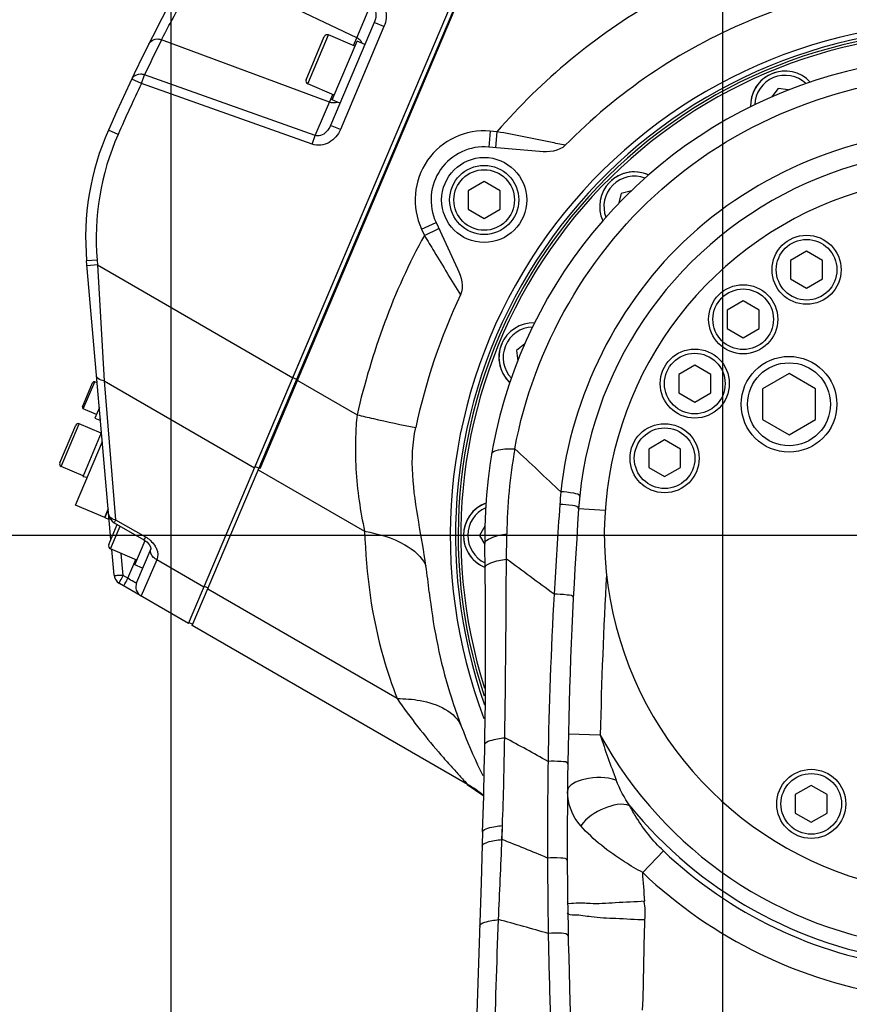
# Model space of a CAD drawing. Header units: millimetres. Extents: x 0 to 12486, y 0 to 8400.
# Tile 101 of 111: x 6408 to 6564, y 6340 to 6526. Entities that reach past the tile are written whole.
import ezdxf

# ---------------------------------------------------------------- set-up
doc = ezdxf.new("R2010")
doc.units = ezdxf.units.MM
doc.header["$LTSCALE"] = 653.4
doc.linetypes.add('CENTER', pattern=[0.6, 0.375, -0.075, 0.075, -0.075])
doc.layers.get('0').update_dxf_attribs({"linetype": 'CONTINUOUS'})
for name, color, linetype in [('03__ASM_ALL_CURVES', 7, 'CONTINUOUS'), ('1_DXF_AXIS', 7, 'CONTINUOUS'), ('304102000126DXF_CONTINUOUS_LINE', 7, 'CONTINUOUS'), ('304102000127DXF_CONTINUOUS_LINE', 7, 'CONTINUOUS'), ('304103000240DXF_CONTINUOUS_LINE', 7, 'CONTINUOUS'), ('304105000209DXF_CONTINUOUS_LINE', 7, 'CONTINUOUS'), ('304105000340DXF_CONTINUOUS_LINE', 7, 'CONTINUOUS'), ('304106000106DXF_CONTINUOUS_LINE', 7, 'CONTINUOUS'), ('304106000109DXF_CONTINUOUS_LINE', 7, 'CONTINUOUS'), ('304301000008DXF_CONTINUOUS_LINE', 7, 'CONTINUOUS'), ('501023000011DXF_CONTINUOUS_LINE', 7, 'CONTINUOUS'), ('501023000054DXF_CONTINUOUS_LINE', 7, 'CONTINUOUS'), ('501023000062DXF_CONTINUOUS_LINE', 7, 'CONTINUOUS'), ('501023000072DXF_CONTINUOUS_LINE', 7, 'CONTINUOUS'), ('501023000084DXF_CONTINUOUS_LINE', 7, 'CONTINUOUS'), ('501023000104DXF_CONTINUOUS_LINE', 7, 'CONTINUOUS'), ('501023000113DXF_CONTINUOUS_LINE', 7, 'CONTINUOUS'), ('504001000008DXF_CONTINUOUS_LINE', 7, 'CONTINUOUS'), ('504021000002DXF_CONTINUOUS_LINE', 7, 'CONTINUOUS'), ('604006000002DXF_CONTINUOUS_LINE', 7, 'CONTINUOUS'), ('604006000004DXF_CONTINUOUS_LINE', 7, 'CONTINUOUS'), ('DRW0004_DXF_DIMENSION', 7, 'CONTINUOUS')]:
    doc.layers.add(name, color=color, linetype=linetype)
doc.styles.get("Standard").update_dxf_attribs({"font": 'txt', "width": 0.7})
doc.dimstyles.new('DIMSTYLE_10', dxfattribs={"dimtxt": 100, "dimasz": 60, "dimexe": 1.5, "dimexo": 0, "dimgap": 1.25, "dimtad": 0, "dimtih": 1, "dimtoh": 1, "dimdsep": 46, "dimtxsty": 'Standard', "dimblk": '_FILLED', "dimblk1": '_FILLED', "dimblk2": '_FILLED', "dimcen": 0.09, "dimclrt": 5, "dimazin": 2, "dimtp": 0.1, "dimtm": 0.1, "dimtfac": 1, "dimtofl": 0, "dimtmove": 0, "dimatfit": 3, "dimldrblk": '_FILLED', "dimfxl": 0, "dimtolj": 1, "dimarcsym": 0})
doc.dimstyles.new('DIMSTYLE_14', dxfattribs={"dimtxt": 100, "dimasz": 60, "dimexe": 1.5, "dimexo": 0, "dimgap": 1.25, "dimtad": 0, "dimtih": 1, "dimtoh": 1, "dimdsep": 46, "dimtxsty": 'Standard', "dimblk": '_FILLED', "dimblk1": '_FILLED', "dimblk2": '_FILLED', "dimcen": 0.09, "dimclrt": 5, "dimazin": 2, "dimtp": 0.3, "dimtm": 0.3, "dimtfac": 1, "dimtofl": 0, "dimtmove": 0, "dimatfit": 3, "dimldrblk": '_FILLED', "dimfxl": 0, "dimtolj": 1, "dimarcsym": 0})
doc.dimstyles.new('DIMSTYLE_2', dxfattribs={"dimtxt": 100, "dimasz": 60, "dimexe": 1.5, "dimexo": 0, "dimgap": 1.25, "dimtad": 1, "dimdsep": 46, "dimtxsty": 'Standard', "dimblk": '_FILLED', "dimblk1": '_FILLED', "dimblk2": '_FILLED', "dimcen": 0.09, "dimclrt": 5, "dimazin": 2, "dimtp": 0.5, "dimtm": 0.5, "dimtfac": 1, "dimtofl": 0, "dimtmove": 0, "dimatfit": 3, "dimldrblk": '_FILLED', "dimfxl": 0, "dimtolj": 1, "dimarcsym": 0})
doc.dimstyles.new('DIMSTYLE_6', dxfattribs={"dimtxt": 100, "dimasz": 60, "dimexe": 1.5, "dimexo": 0, "dimgap": 1.25, "dimtad": 1, "dimdsep": 46, "dimtxsty": 'Standard', "dimblk": '_FILLED', "dimblk1": '_FILLED', "dimblk2": '_FILLED', "dimcen": 0.09, "dimclrt": 5, "dimazin": 2, "dimtp": 0.3, "dimtm": 0.3, "dimtfac": 1, "dimtofl": 0, "dimtmove": 0, "dimatfit": 3, "dimldrblk": '_FILLED', "dimfxl": 0, "dimtolj": 1, "dimarcsym": 0})
doc.dimstyles.new('DIMSTYLE_8', dxfattribs={"dimtxt": 100, "dimasz": 60, "dimexe": 1.5, "dimexo": 0, "dimgap": 1.25, "dimtad": 1, "dimdec": 1, "dimdsep": 46, "dimtxsty": 'Standard', "dimblk": '_FILLED', "dimblk1": '_FILLED', "dimblk2": '_FILLED', "dimcen": 0.09, "dimclrt": 5, "dimazin": 2, "dimtp": 0.3, "dimtm": 0.3, "dimtfac": 1, "dimtdec": 1, "dimtofl": 0, "dimtmove": 0, "dimatfit": 3, "dimldrblk": '_FILLED', "dimfxl": 0, "dimtolj": 1, "dimarcsym": 0})
doc.dimstyles.new('DIMSTYLE_9', dxfattribs={"dimtxt": 100, "dimasz": 60, "dimexe": 1.5, "dimexo": 0, "dimgap": 1.25, "dimtad": 0, "dimtih": 1, "dimtoh": 1, "dimdsep": 46, "dimtxsty": 'Standard', "dimblk": '_FILLED', "dimblk1": '_FILLED', "dimblk2": '_FILLED', "dimcen": 0.09, "dimclrt": 5, "dimazin": 2, "dimtp": 1.2, "dimtm": 1.2, "dimtfac": 1, "dimtofl": 0, "dimtmove": 0, "dimatfit": 3, "dimldrblk": '_FILLED', "dimfxl": 0, "dimtolj": 1, "dimarcsym": 0})

# ---------------------------------------------------------------- blocks, each defined once
blk = doc.blocks.new('_FILLED')
at = {"color": 0, "linetype": 'ByBlock'}
blk.add_solid([(0, 0), (-1, 0.1167), (-1, -0.1167)], dxfattribs=at)
blk = doc.blocks.new('*D12')
at = {"layer": 'DRW0004_DXF_DIMENSION', "color": 2, "linetype": 'Continuous'}
for p, q in [((6436.31, 5944.41), (6436.31, 6725.31)), ((6585.31, 6675.96), (6585.31, 6725.31)), ((6436.31, 6695.31), (6131.27, 6695.31)), ((6131.27, 6695.31), (6510.81, 6695.31)), ((6685.31, 6695.31), (6510.81, 6695.31)), ((6585.31, 6695.31), (6685.31, 6695.31))]:
    blk.add_line(p, q, dxfattribs=at)
at = {"layer": 'DRW0004_DXF_DIMENSION', "color": 2, "linetype": 'Continuous', "xscale": 60, "yscale": 60, "zscale": 60}
blk.add_blockref('_FILLED', (6436.31, 6695.31), dxfattribs=at)
at = {"layer": 'DRW0004_DXF_DIMENSION', "color": 2, "linetype": 'Continuous', "xscale": 60, "yscale": 60, "zscale": 60, "rotation": 180}
blk.add_blockref('_FILLED', (6585.31, 6695.31), dxfattribs=at)
at = {"layer": 'DRW0004_DXF_DIMENSION', "color": 5, "linetype": 'Continuous', "insert": (6341.27, 6820.31), "char_height": 100, "width": 210, "attachment_point": 3, "line_spacing_factor": 0.9}
blk.add_mtext('149', dxfattribs=at)
blk = doc.blocks.new('*D13')
at = {"layer": 'DRW0004_DXF_DIMENSION', "color": 2, "linetype": 'Continuous'}
for p, q in [((6010.02, 6639.77), (6010.02, 6978.86)), ((6010.02, 6978.86), (6010.02, 6594.16)), ((6744.91, 6639.77), (5980.02, 6639.77)), ((6010.02, 6448.55), (6010.02, 6594.16)), ((7316.7, 6548.55), (5980.02, 6548.55)), ((6010.02, 6548.55), (6010.02, 6448.55))]:
    blk.add_line(p, q, dxfattribs=at)
at = {"layer": 'DRW0004_DXF_DIMENSION', "color": 2, "linetype": 'Continuous', "xscale": 60, "yscale": 60, "zscale": 60}
for p, rotation in [((6010.02, 6639.77), 270), ((6010.02, 6548.55), 90)]:
    blk.add_blockref('_FILLED', p, dxfattribs=dict(at, rotation=rotation))
at = {"layer": 'DRW0004_DXF_DIMENSION', "color": 5, "linetype": 'Continuous', "insert": (5885.02, 6698.86), "char_height": 100, "width": 280, "attachment_point": 1, "rotation": 90, "line_spacing_factor": 0.9}
blk.add_mtext('91.2', dxfattribs=at)
blk = doc.blocks.new('*D14')
at = {"layer": 'DRW0004_DXF_DIMENSION', "color": 2, "linetype": 'Continuous'}
for p, q in [((5755.84, 6548.55), (5755.84, 6648.55)), ((5755.84, 6648.55), (5755.84, 6488.55)), ((7316.7, 6548.55), (5725.84, 6548.55)), ((5755.84, 6118.27), (5755.84, 6488.55)), ((6162.72, 6428.55), (5725.84, 6428.55)), ((5755.84, 6428.55), (5755.84, 6118.27))]:
    blk.add_line(p, q, dxfattribs=at)
at = {"layer": 'DRW0004_DXF_DIMENSION', "color": 2, "linetype": 'Continuous', "xscale": 60, "yscale": 60, "zscale": 60}
for p, rotation in [((5755.84, 6548.55), 270), ((5755.84, 6428.55), 90)]:
    blk.add_blockref('_FILLED', p, dxfattribs=dict(at, rotation=rotation))
at = {"layer": 'DRW0004_DXF_DIMENSION', "color": 5, "linetype": 'Continuous', "insert": (5630.84, 6328.27), "char_height": 100, "width": 210, "attachment_point": 3, "rotation": 90, "line_spacing_factor": 0.9}
blk.add_mtext('120', dxfattribs=at)
blk = doc.blocks.new('*D28')
at = {"layer": 'DRW0004_DXF_DIMENSION', "color": 2, "linetype": 'Continuous'}
for p, q in [((6665.09, 7522.51), (6665.09, 7558.67)), ((6540.12, 7345.86), (6665.09, 7522.51)), ((6540.12, 5925.75), (6540.12, 7345.86))]:
    blk.add_line(p, q, dxfattribs=at)
at = {"layer": 'DRW0004_DXF_DIMENSION', "color": 5, "linetype": 'Continuous', "insert": (6540.09, 7608.67), "char_height": 100, "width": 420, "attachment_point": 1, "rotation": 90, "line_spacing_factor": 0.9}
blk.add_mtext('103.81', dxfattribs=at)
blk = doc.blocks.new('*D29')
at = {"layer": 'DRW0004_DXF_DIMENSION', "color": 2, "linetype": 'Continuous'}
blk.add_line((6436.31, 5944.41), (6436.31, 7558.67), dxfattribs=at)
at = {"layer": 'DRW0004_DXF_DIMENSION', "color": 5, "linetype": 'Continuous', "insert": (6311.31, 7608.67), "char_height": 100, "width": 70, "attachment_point": 1, "rotation": 90, "line_spacing_factor": 0.9}
blk.add_mtext('0', dxfattribs=at)
blk = doc.blocks.new('*D30')
at = {"layer": 'DRW0004_DXF_DIMENSION', "color": 2, "linetype": 'Continuous'}
blk.add_line((8288.69, 5588.55), (8288.69, 7558.67), dxfattribs=at)
at = {"layer": 'DRW0004_DXF_DIMENSION', "color": 5, "linetype": 'Continuous', "insert": (8163.69, 7608.67), "char_height": 100, "width": 490, "attachment_point": 1, "rotation": 90, "line_spacing_factor": 0.9}
blk.add_mtext('1852.38', dxfattribs=at)
blk = doc.blocks.new('*D31')
at = {"layer": 'DRW0004_DXF_DIMENSION', "color": 2, "linetype": 'Continuous'}
blk.add_line((5421.73, 6389), (5421.73, 7558.67), dxfattribs=at)
at = {"layer": 'DRW0004_DXF_DIMENSION', "color": 5, "linetype": 'Continuous', "insert": (5296.73, 7608.67), "char_height": 100, "width": 490, "attachment_point": 1, "rotation": 90, "line_spacing_factor": 0.9}
blk.add_mtext('1014.58', dxfattribs=at)
blk = doc.blocks.new('*D32')
at = {"layer": 'DRW0004_DXF_DIMENSION', "color": 2, "linetype": 'Continuous'}
blk.add_line((4881.93, 5588.55), (4881.93, 7558.67), dxfattribs=at)
at = {"layer": 'DRW0004_DXF_DIMENSION', "color": 5, "linetype": 'Continuous', "insert": (4756.93, 7608.67), "char_height": 100, "width": 490, "attachment_point": 1, "rotation": 90, "line_spacing_factor": 0.9}
blk.add_mtext('1554.38', dxfattribs=at)

msp = doc.modelspace()

# ---------------------------------------------------------------- linework, layer by layer
at = {"color": 2, "linetype": 'Continuous'}
for centre, radius, start, end in [((6585.31, 5588.549), 1703.38, 290, 180), ((5745.31, 5588.549), 863.38, 22.989327, 112.010673)]:
    msp.add_arc(centre, radius, start, end, dxfattribs=at)
at = {"layer": '03__ASM_ALL_CURVES', "color": 4, "linetype": 'Continuous'}
for centre, radius, start, end in [((6585.31, 5588.549), 1703.38, 290, 180), ((5745.31, 5588.549), 863.38, 22.989327, 112.010673)]:
    msp.add_arc(centre, radius, start, end, dxfattribs=at)
at = {"layer": '1_DXF_AXIS', "color": 7, "linetype": 'CENTER'}
msp.add_line((6585.31, 6428.549), (6162.722, 6428.549), dxfattribs=at)
at = {"layer": '304102000126DXF_CONTINUOUS_LINE', "color": 7, "linetype": 'Continuous'}
for p, q in [((6440.278, 6411.618), (6526.382, 6614.468)), ((6505.645, 6500.767), (6496.075, 6501.604)), ((6486.141, 6487.416), (6490.2, 6478.71)), ((6492.035, 6381.736), (6440.278, 6411.618)), ((6492.03, 6381.727), (6495.11, 6379.586))]:
    msp.add_line(p, q, dxfattribs=at)
at = {"layer": '304102000126DXF_CONTINUOUS_LINE', "color": 9, "linetype": 'Continuous'}
for p, q in [((6496.337, 6504.593), (6496.075, 6501.604)), ((6497.616, 6504.481), (6496.337, 6504.593)), ((6497.616, 6504.481), (6497.354, 6501.492)), ((6483.422, 6486.148), (6486.141, 6487.416)), ((6483.422, 6486.148), (6483.964, 6484.984)), ((6483.964, 6484.984), (6486.683, 6486.252)), ((6459.89, 6457.82), (6471.278, 6451.245)), ((6452.703, 6440.89), (6472.715, 6429.336)), ((6478.839, 6397.862), (6443.178, 6418.451))]:
    msp.add_line(p, q, dxfattribs=at)
at = {"layer": '304102000126DXF_CONTINUOUS_LINE', "color": 7, "linetype": 'Continuous'}
for centre, radius, start, end in [((6585.31, 6428.549), 96.5, 97.42295, 200.88573), ((6585.31, 6428.549), 95.5, 98.11018, 199.47834), ((6495.204, 6491.642), 10, 85, 205), ((6368.644, 6405.662), 116.872, 6.0105, 8.4489), ((6585.31, 6428.549), 101, 186.05234, 206.55677)]:
    msp.add_arc(centre, radius, start, end, dxfattribs=at)
at = {"layer": '304102000126DXF_CONTINUOUS_LINE', "color": 9, "linetype": 'Continuous'}
for centre, radius, start, end in [((6495.204, 6491.642), 13, 85, 205), ((6479.313, 6359.905), 25.268, 51.28461, 59.76825), ((6479.582, 6360.188), 24.887, 51.36755, 59.97438)]:
    msp.add_arc(centre, radius, start, end, dxfattribs=at)
for points, knots in [([(6563.537, 6542.487), (6550.904, 6540.073), (6526.273, 6530.948), (6506.035, 6514.204), (6497.616, 6504.481)], [0, 0, 0, 0, 0.5, 1, 1, 1, 1]), ([(6510.463, 6501.931), (6509.531, 6502.123), (6505.254, 6502.997), (6500.97, 6503.84), (6497.616, 6504.481)], [0, 0, 0, 0, 0.2177592, 1, 1, 1, 1]), ([(6483.964, 6484.984), (6484.574, 6483.963), (6486.818, 6480.218), (6489.088, 6476.488), (6490.754, 6473.785)], [0, 0, 0, 0, 0.2725379, 1, 1, 1, 1]), ([(6471.278, 6451.245), (6471.144, 6449.867), (6470.799, 6444.481), (6471.114, 6439.059), (6471.67, 6435.087)], [0, 0, 0, 0, 0.2565924, 1, 1, 1, 1]), ([(6471.278, 6451.245), (6472.303, 6451.004), (6475.973, 6450.157), (6479.653, 6449.348), (6482.316, 6448.828)], [0, 0, 0, 0, 0.2794219, 1, 1, 1, 1]), ([(6472.715, 6429.336), (6472.962, 6421.327), (6474.391, 6410.543), (6477.865, 6400.389), (6478.839, 6397.862)], [0, 0, 0, 0, 0.7473985, 1, 1, 1, 1]), ([(6472.715, 6429.336), (6475.325, 6428.878), (6479.676, 6427.651), (6483.547, 6424.577), (6484.247, 6422.834)], [0, 0, 0, 0, 0.5851404, 1, 1, 1, 1]), ([(6478.839, 6397.862), (6480.064, 6396.078), (6482.558, 6392.693), (6485.914, 6388.621), (6488.356, 6385.807), (6490.326, 6383.673), (6490.854, 6383.03), (6492.232, 6381.622), (6492.035, 6381.736)], [0, 0, 0, 0, 0.3112685, 0.6079081, 0.7460697, 0.8707414, 0.9673166, 1, 1, 1, 1]), ([(6478.839, 6397.862), (6480.29, 6397.859), (6484.646, 6397.604), (6489.845, 6395.431), (6490.937, 6392.568)], [0, 0, 0, 0, 0.3213814, 1, 1, 1, 1])]:
    msp.add_open_spline(points, degree=3, knots=knots, dxfattribs=at)
at = {"layer": '304102000126DXF_CONTINUOUS_LINE', "color": 7, "linetype": 'Continuous'}
msp.add_open_spline([(6558.013, 6529.752), (6553.531, 6528.543), (6536.013, 6522.565), (6520.154, 6511.816), (6510.463, 6501.931)], degree=3, knots=[0, 0, 0, 0, 0.251137, 1, 1, 1, 1], dxfattribs=at)
for points in [[(6510.463, 6501.931), (6509.306, 6500.751), (6507.29, 6500.623), (6505.645, 6500.767)], [(6490.2, 6478.71), (6490.898, 6477.213), (6491.467, 6475.275), (6490.754, 6473.785)], [(6490.754, 6473.785), (6486.964, 6465.863), (6484.195, 6457.406), (6482.316, 6448.828)], [(6482.88, 6431.054), (6481.903, 6436.901), (6481.048, 6443.037), (6482.316, 6448.828)], [(6484.247, 6422.834), (6483.837, 6425.581), (6483.338, 6428.314), (6482.88, 6431.054)]]:
    msp.add_open_spline(points, degree=3, dxfattribs=at)
at = {"layer": '304102000126DXF_CONTINUOUS_LINE', "color": 9, "linetype": 'Continuous'}
for points in [[(6483.964, 6484.984), (6478.119, 6474.487), (6474.027, 6462.942), (6471.278, 6451.245)], [(6471.67, 6435.087), (6471.94, 6433.157), (6472.301, 6431.24), (6472.715, 6429.336)]]:
    msp.add_open_spline(points, degree=3, dxfattribs=at)
at = {"layer": '304102000127DXF_CONTINUOUS_LINE', "color": 7, "linetype": 'Continuous'}
for p, q in [((6439.58, 6412.021), (6504.386, 6564.695)), ((6474.509, 6525.022), (6466.296, 6505.672)), ((6424.977, 6427.781), (6420.393, 6480.173)), ((6425.564, 6430.941), (6431.167, 6427.741)), ((6431.167, 6427.741), (6431.703, 6427.365)), ((6425.561, 6421.099), (6425.139, 6425.924)), ((6432.482, 6426.011), (6429.801, 6419.695)), ((6439.58, 6412.021), (6426.554, 6419.541))]:
    msp.add_line(p, q, dxfattribs=at)
at = {"layer": '304102000127DXF_CONTINUOUS_LINE', "color": 9, "linetype": 'Continuous'}
for p, q in [((6471.229, 6522.145), (6442.346, 6535.983)), ((6471.229, 6522.145), (6473.891, 6528.416)), ((6476.35, 6524.24), (6468.137, 6504.891)), ((6476.35, 6524.24), (6474.509, 6525.022)), ((6470.612, 6520.69), (6471.229, 6522.145)), ((6466.087, 6510.029), (6434.498, 6521.778)), ((6430.703, 6513.532), (6431.282, 6515.165)), ((6463.424, 6503.759), (6431.282, 6515.165)), ((6430.703, 6513.532), (6428.896, 6514.39)), ((6462.845, 6502.126), (6430.703, 6513.532)), ((6463.424, 6503.759), (6466.704, 6511.485)), ((6468.137, 6504.891), (6466.296, 6505.672)), ((6426.315, 6503.97), (6424.487, 6504.78)), ((6462.845, 6502.126), (6463.425, 6503.759)), ((6422.385, 6480.347), (6420.393, 6480.173)), ((6422.466, 6479.427), (6420.474, 6479.253)), ((6422.385, 6480.347), (6422.466, 6479.427)), ((6422.466, 6479.427), (6423.67, 6457.652)), ((6422.466, 6479.427), (6459.192, 6458.223)), ((6423.67, 6457.652), (6425.861, 6431.474)), ((6423.67, 6457.652), (6452.005, 6441.293)), ((6425.861, 6431.474), (6431.465, 6428.274)), ((6427.258, 6421.023), (6426.895, 6425.179)), ((6428.16, 6420.502), (6429.649, 6424.01)), ((6433.605, 6423.978), (6430.642, 6417.181)), ((6442.48, 6418.854), (6433.604, 6423.978)), ((6428.16, 6420.502), (6427.258, 6421.023))]:
    msp.add_line(p, q, dxfattribs=at)
at = {"layer": '304102000127DXF_CONTINUOUS_LINE', "color": 7, "linetype": 'Continuous'}
msp.add_lwpolyline([(6431.703, 6427.365), (6432.162, 6426.878), (6432.423, 6426.413), (6432.492, 6426.102), (6432.482, 6426.011)], dxfattribs=at)
for centre, radius, start, end in [((6790.215, 6342.783), 400, 138.34144, 156.10939), ((6470.203, 6484.53), 50, 156.10939, 185), ((6426.556, 6432.677), 2, 185.00005, 240.32868), ((6427.554, 6421.273), 2, 185, 240), ((6431.642, 6418.913), 2, 157.00004, 240.00029)]:
    msp.add_arc(centre, radius, start, end, dxfattribs=at)
at = {"layer": '304102000127DXF_CONTINUOUS_LINE', "color": 9, "linetype": 'Continuous'}
for centre, radius, start, end in [((6790.809, 6344.409), 398.016, 153.53623, 154.59483), ((6790.215, 6342.783), 398, 154.59485, 156.10939), ((6470.203, 6484.53), 48, 156.10939, 185), ((6426.518, 6434.806), 3.396, 256.82791, 258.84488), ((6428.761, 6423.54), 5.452, 59.51028, 60.272), ((6428.774, 6423.554), 5.433, 47.76166, 59.55351)]:
    msp.add_arc(centre, radius, start, end, dxfattribs=at)
for points, knots in [([(6434.498, 6521.778), (6435.022, 6522.798), (6437.526, 6527.594), (6440.173, 6532.315), (6442.346, 6535.983)], [0, 0, 0, 0, 0.2119367, 1, 1, 1, 1]), ([(6474.663, 6529.967), (6475.613, 6529.493), (6477.056, 6527.52), (6476.771, 6525.23), (6476.35, 6524.24)], [0, 0, 0, 0, 0.4967966, 1, 1, 1, 1]), ([(6473.891, 6528.416), (6474.176, 6528.268), (6475.04, 6527.289), (6474.861, 6525.85), (6474.509, 6525.022)], [0, 0, 0, 0, 0.2629856, 1, 1, 1, 1]), ([(6432.129, 6521.036), (6432.409, 6521.6), (6433.427, 6522.075), (6434.275, 6521.865), (6434.498, 6521.778)], [0, 0, 0, 0, 0.7238412, 1, 1, 1, 1]), ([(6431.282, 6515.165), (6431.057, 6515.251), (6430.2, 6515.46), (6429.17, 6514.966), (6428.896, 6514.39)], [0, 0, 0, 0, 0.2744922, 1, 1, 1, 1]), ([(6466.296, 6505.672), (6465.944, 6504.844), (6465.034, 6503.715), (6463.729, 6503.657), (6463.424, 6503.759)], [0, 0, 0, 0, 0.7370136, 1, 1, 1, 1]), ([(6468.137, 6504.891), (6467.717, 6503.901), (6466.268, 6502.104), (6463.846, 6501.772), (6462.845, 6502.126)], [0, 0, 0, 0, 0.5032016, 1, 1, 1, 1]), ([(6423.67, 6457.652), (6423.488, 6457.672), (6422.956, 6457.761), (6422.32, 6458.152), (6422.286, 6458.531)], [0, 0, 0, 0, 0.3251915, 1, 1, 1, 1]), ([(6424.752, 6432.049), (6424.699, 6432.116), (6424.612, 6432.259), (6424.571, 6432.423), (6424.564, 6432.503)], [0, 0, 0, 0, 0.5126577, 1, 1, 1, 1]), ([(6425.861, 6431.474), (6425.798, 6431.338), (6425.792, 6431.193), (6425.518, 6430.966), (6425.565, 6430.94)], [0, 0, 0, 0, 0.7381525, 1, 1, 1, 1]), ([(6431.465, 6428.274), (6431.391, 6428.143), (6431.389, 6427.994), (6431.122, 6427.768), (6431.167, 6427.74)], [0, 0, 0, 0, 0.7382598, 1, 1, 1, 1]), ([(6433.605, 6423.978), (6433.39, 6424.088), (6432.722, 6424.514), (6432.26, 6425.488), (6432.482, 6426.01)], [0, 0, 0, 0, 0.2987681, 1, 1, 1, 1]), ([(6433.173, 6426.719), (6433.323, 6426.497), (6433.784, 6425.677), (6433.88, 6424.598), (6433.604, 6423.978)], [0, 0, 0, 0, 0.2828941, 1, 1, 1, 1]), ([(6427.258, 6421.023), (6426.857, 6420.995), (6426.457, 6421.068), (6425.576, 6420.933), (6425.561, 6421.099)], [0, 0, 0, 0, 0.7062431, 1, 1, 1, 1]), ([(6426.554, 6419.541), (6426.418, 6419.62), (6427.006, 6420.3), (6427.067, 6420.682), (6427.258, 6421.023)], [0, 0, 0, 0, 0.2859141, 1, 1, 1, 1]), ([(6427.456, 6419.021), (6427.32, 6419.099), (6427.908, 6419.779), (6427.969, 6420.161), (6428.16, 6420.502)], [0, 0, 0, 0, 0.2858221, 1, 1, 1, 1]), ([(6429.801, 6419.695), (6429.733, 6419.536), (6428.875, 6420.045), (6428.52, 6420.241), (6428.16, 6420.502)], [0, 0, 0, 0, 0.2796176, 1, 1, 1, 1])]:
    msp.add_open_spline(points, degree=3, knots=knots, dxfattribs=at)
for points in [[(6471.843, 6521.715), (6471.665, 6521.891), (6471.455, 6522.038), (6471.229, 6522.145)], [(6472.259, 6521.125), (6472.158, 6521.344), (6472.014, 6521.546), (6471.843, 6521.715)], [(6466.822, 6509.887), (6466.572, 6509.893), (6466.321, 6509.942), (6466.087, 6510.029)], [(6467.536, 6509.998), (6467.309, 6509.918), (6467.063, 6509.882), (6466.822, 6509.887)], [(6425.744, 6431.499), (6425.376, 6431.585), (6424.986, 6431.752), (6424.752, 6432.049)], [(6432.426, 6427.576), (6432.706, 6427.321), (6432.961, 6427.033), (6433.173, 6426.719)]]:
    msp.add_open_spline(points, degree=3, dxfattribs=at)
at = {"layer": '304103000240DXF_CONTINUOUS_LINE', "color": 9, "linetype": 'Continuous'}
for p, q in [((6517.972, 6433.214), (6512.984, 6433.559)), ((6517.048, 6391.018), (6511.049, 6391.15)), ((6498.546, 6371.366), (6498.643, 6373.987)), ((6498.563, 6371.368), (6498.626, 6373.985)), ((6528.921, 6369.237), (6525.036, 6365.151))]:
    msp.add_line(p, q, dxfattribs=at)
at = {"layer": '304103000240DXF_CONTINUOUS_LINE', "color": 7, "linetype": 'Continuous'}
for centre, radius, start, end in [((6585.31, 6428.549), 90, 58.19789, 180.98018), ((6585.31, 6428.549), 72.5, 55.70989, 176.03701), ((6585.31, 6428.549), 67.5, 54.68677, 264.79337), ((7410.832, 6371.359), 900, 176.037012, 187.498395), ((5395.484, 6408.192), 1100, 358.154295, 0.980184), ((36479.349, 5406.521), 30000, 178.1542945, 179.3119481)]:
    msp.add_arc(centre, radius, start, end, dxfattribs=at)
at = {"layer": '304103000240DXF_CONTINUOUS_LINE', "color": 9, "linetype": 'Continuous'}
for centre, radius, start, end in [((6598.404, 6427.66), 98.934, 170.00696, 179.3014), ((5799.411, 5685.017), 1034.166, 46.626468, 47.282587), ((8414.315, 6305.84), 1909.218, 176.140083, 176.647452), ((6196.853, 6432.564), 302.647, 358.39595, 359.29999), ((4316.793, 6427.874), 2182.592, 359.018917, 359.900727), ((6038.401, 5787.417), 786.04, 53.281194, 54.093806), ((7410.832, 6371.359), 894, 176.808139, 178.739933), ((7287.661, 6373.296), 780.548, 176.754209, 179.063431), ((5737.003, 6401.704), 762.145, 357.915865, 359.157883), ((6281.137, 5981.421), 463.509, 60.80666, 61.95462), ((6585.31, 6428.549), 77.899, 208.80199, 262.96567), ((6671.067, 6440.875), 161.888, 197.93712, 201.119), ((7570.231, 6371.393), 1063.115, 179.209823, 180.189214), ((6585.31, 6428.549), 80.718, 219.05282, 262.52827), ((4601.534, 6444.912), 1898.438, 357.324411, 357.779784), ((6365.998, 6032.742), 363.641, 67.16467, 68.62309), ((6585.31, 6428.549), 81.839, 226.44695, 262.36327), ((7669.676, 6371.467), 1162.559, 180.176649, 180.876748), ((6051.758, 6328.81), 474.672, 3.73744, 4.39093), ((6585.31, 6428.549), 87.477, 226.44695, 261.68342), ((6418.72, 6054.948), 311.573, 73.49223, 75.27769)]:
    msp.add_arc(centre, radius, start, end, dxfattribs=at)
for points, knots in [([(6500.971, 6444.828), (6504.427, 6463.807), (6525.486, 6500.771), (6565.687, 6515.08), (6585.31, 6515.078)], [0, 0, 0, 0, 0.4957231, 1, 1, 1, 1]), ([(6585.31, 6504.879), (6566.965, 6504.878), (6529.27, 6490.634), (6511.519, 6454.657), (6509.626, 6436.744)], [0, 0, 0, 0, 0.5045741, 1, 1, 1, 1]), ([(6496.628, 6443.895), (6496.712, 6444.377), (6498.63, 6444.898), (6499.941, 6444.87), (6500.971, 6444.828)], [0, 0, 0, 0, 0.3216556, 1, 1, 1, 1]), ([(6513.179, 6435.849), (6513.222, 6436.278), (6511.367, 6436.584), (6510.438, 6436.76), (6509.626, 6436.744)], [0, 0, 0, 0, 0.3467614, 1, 1, 1, 1]), ([(6512.984, 6433.559), (6513.013, 6433.989), (6511.175, 6434.268), (6510.235, 6434.405), (6509.428, 6434.363)], [0, 0, 0, 0, 0.3473724, 1, 1, 1, 1]), ([(6495.323, 6427.009), (6495.315, 6427.52), (6497.09, 6428.476), (6498.44, 6428.705), (6499.478, 6428.866)], [0, 0, 0, 0, 0.3271747, 1, 1, 1, 1]), ([(6495.392, 6422.464), (6495.386, 6422.934), (6497.145, 6423.743), (6498.389, 6423.949), (6499.382, 6424.092)], [0, 0, 0, 0, 0.3187265, 1, 1, 1, 1]), ([(6511.981, 6416.828), (6512.003, 6417.255), (6510.096, 6417.386), (6509.179, 6417.539), (6508.365, 6417.49)], [0, 0, 0, 0, 0.3441649, 1, 1, 1, 1]), ([(6495.321, 6389.203), (6495.328, 6389.624), (6497.021, 6390.244), (6498.14, 6390.401), (6499.065, 6390.503)], [0, 0, 0, 0, 0.3110809, 1, 1, 1, 1]), ([(6510.944, 6385.561), (6510.951, 6385.999), (6508.971, 6385.993), (6508.044, 6386.135), (6507.217, 6386.055)], [0, 0, 0, 0, 0.345428, 1, 1, 1, 1]), ([(6520.053, 6382.546), (6518.105, 6383.102), (6515.097, 6383.326), (6510.89, 6381.654), (6510.877, 6380.367)], [0, 0, 0, 0, 0.6114288, 1, 1, 1, 1]), ([(6522.627, 6377.693), (6521.133, 6378.306), (6517.4, 6377.393), (6514.428, 6375.451), (6513.389, 6373.938)], [0, 0, 0, 0, 0.4680309, 1, 1, 1, 1]), ([(6528.921, 6369.237), (6526.965, 6371.097), (6524.716, 6373.878), (6522.99, 6376.953), (6522.627, 6377.693)], [0, 0, 0, 0, 0.7659657, 1, 1, 1, 1]), ([(6494.914, 6372.763), (6494.927, 6373.178), (6496.618, 6373.757), (6497.725, 6373.899), (6498.643, 6373.987)], [0, 0, 0, 0, 0.3101332, 1, 1, 1, 1]), ([(6525.036, 6365.151), (6523.869, 6365.779), (6519.675, 6368.254), (6515.749, 6371.286), (6513.389, 6373.938)], [0, 0, 0, 0, 0.2718607, 1, 1, 1, 1]), ([(6494.829, 6370.134), (6494.832, 6370.23), (6494.96, 6370.453), (6495.163, 6370.577), (6495.286, 6370.643)], [0, 0, 0, 0, 0.4068982, 1, 1, 1, 1]), ([(6495.286, 6370.643), (6495.459, 6370.736), (6496.508, 6371.137), (6497.631, 6371.276), (6498.546, 6371.366)], [0, 0, 0, 0, 0.1764192, 1, 1, 1, 1]), ([(6510.84, 6367.389), (6510.838, 6367.833), (6508.901, 6367.908), (6507.942, 6367.993), (6507.122, 6367.883)], [0, 0, 0, 0, 0.3491269, 1, 1, 1, 1]), ([(6525.42, 6359.751), (6523.572, 6359.631), (6520.261, 6359.503), (6515.421, 6359.135), (6513.158, 6359.565), (6510.914, 6359.184), (6510.909, 6359.561)], [0, 0, 0, 0, 0.3820552, 0.7058117, 0.9223361, 1, 1, 1, 1]), ([(6525.456, 6356.233), (6523.637, 6356.297), (6520.294, 6356.484), (6515.734, 6356.649), (6512.913, 6357.221), (6511.119, 6357.144), (6510.846, 6357.492)], [0, 0, 0, 0, 0.3716666, 0.6899439, 0.9095477, 1, 1, 1, 1]), ([(6494.349, 6355.076), (6494.362, 6355.474), (6495.959, 6356.056), (6497.025, 6356.198), (6497.902, 6356.291)], [0, 0, 0, 0, 0.3110765, 1, 1, 1, 1]), ([(6496.429, 6290.809), (6496.513, 6296.001), (6496.831, 6317.832), (6497.253, 6339.664), (6497.902, 6356.291)], [0, 0, 0, 0, 0.2378562, 1, 1, 1, 1]), ([(6511.015, 6353.187), (6511.006, 6353.645), (6509.073, 6353.781), (6508.074, 6353.82), (6507.252, 6353.678)], [0, 0, 0, 0, 0.3545371, 1, 1, 1, 1]), ([(6507.252, 6353.678), (6507.334, 6348.728), (6507.85, 6329.653), (6509.108, 6310.603), (6510.367, 6296.53)], [0, 0, 0, 0, 0.2594871, 1, 1, 1, 1])]:
    msp.add_open_spline(points, degree=3, knots=knots, dxfattribs=at)
for points in [[(6509.626, 6436.744), (6509.548, 6435.953), (6509.47, 6435.16), (6509.447, 6434.364)], [(6522.627, 6377.693), (6521.585, 6379.199), (6520.71, 6380.837), (6520.053, 6382.546)], [(6513.389, 6373.938), (6511.854, 6375.652), (6510.854, 6378.066), (6510.877, 6380.367)], [(6525.456, 6356.233), (6525.496, 6357.399), (6525.562, 6358.589), (6525.318, 6359.729)], [(6525.012, 6339.252), (6525.267, 6344.908), (6525.258, 6350.574), (6525.456, 6356.233)]]:
    msp.add_open_spline(points, degree=3, dxfattribs=at)
at = {"layer": '304105000209DXF_CONTINUOUS_LINE', "color": 7, "linetype": 'Continuous'}
for p, q in [((6422.805, 6452.608), (6421.965, 6450.628)), ((6421.965, 6450.628), (6422.885, 6450.238)), ((6422.99, 6450.486), (6422.885, 6450.238))]:
    msp.add_line(p, q, dxfattribs=at)
at = {"layer": '304105000340DXF_CONTINUOUS_LINE', "color": 7, "linetype": 'Continuous'}
for p, q in [((6418.279, 6434.268), (6423.362, 6446.242)), ((6423.802, 6431.923), (6418.279, 6434.268)), ((6424.476, 6433.51), (6423.802, 6431.923))]:
    msp.add_line(p, q, dxfattribs=at)
at = {"layer": '304106000106DXF_CONTINUOUS_LINE', "color": 7, "linetype": 'Continuous'}
for p, q in [((6452.104, 6441.526), (6525.161, 6613.637)), ((6453.024, 6441.135), (6512.432, 6581.09)), ((6439.64, 6412.164), (6440.377, 6411.851))]:
    msp.add_line(p, q, dxfattribs=at)
at = {"layer": '304106000106DXF_CONTINUOUS_LINE', "color": 9, "linetype": 'Continuous'}
for p, q in [((6459.195, 6458.233), (6460.116, 6457.842)), ((6452.104, 6441.526), (6452.84, 6441.214)), ((6442.543, 6419.002), (6443.28, 6418.69))]:
    msp.add_line(p, q, dxfattribs=at)
at = {"layer": '304106000109DXF_CONTINUOUS_LINE', "color": 7, "linetype": 'Continuous'}
for q in [(6424.476, 6433.51), (6424.646, 6431.565)]:
    msp.add_line((6423.802, 6431.923), q, dxfattribs=at)
at = {"layer": '304301000008DXF_CONTINUOUS_LINE', "color": 7, "linetype": 'Continuous'}
for radius, start, end in [(95, 99.06987, 198.5253), (94.5, 99.16101, 197.67993)]:
    msp.add_arc((6585.31, 6428.549), radius, start, end, dxfattribs=at)
at = {"layer": '501023000011DXF_CONTINUOUS_LINE', "color": 7, "linetype": 'Continuous'}
for p, q in [((6555.873, 6481.987), (6552.873, 6480.255)), ((6558.873, 6480.255), (6555.873, 6481.987)), ((6552.873, 6480.255), (6552.873, 6476.791)), ((6558.873, 6476.791), (6558.873, 6480.255)), ((6552.873, 6476.791), (6555.873, 6475.059)), ((6555.873, 6475.059), (6558.873, 6476.791)), ((6543.942, 6472.666), (6540.942, 6470.934)), ((6546.942, 6470.934), (6543.942, 6472.666)), ((6540.942, 6470.934), (6540.942, 6467.47)), ((6546.942, 6467.47), (6546.942, 6470.934)), ((6540.942, 6467.47), (6543.942, 6465.737)), ((6543.942, 6465.737), (6546.942, 6467.47)), ((6534.83, 6460.573), (6531.83, 6458.841)), ((6537.83, 6458.841), (6534.83, 6460.573)), ((6531.83, 6458.841), (6531.83, 6455.377)), ((6537.83, 6455.377), (6537.83, 6458.841)), ((6531.83, 6455.377), (6534.83, 6453.645)), ((6534.83, 6453.645), (6537.83, 6455.377)), ((6529.158, 6446.535), (6526.158, 6444.803)), ((6532.158, 6444.803), (6529.158, 6446.535)), ((6526.158, 6444.803), (6526.158, 6441.339)), ((6532.158, 6441.339), (6532.158, 6444.803)), ((6526.158, 6441.339), (6529.158, 6439.607)), ((6529.158, 6439.607), (6532.158, 6441.339)), ((6556.75, 6381.532), (6553.75, 6379.8)), ((6559.75, 6379.8), (6556.75, 6381.532)), ((6553.75, 6379.8), (6553.75, 6376.336)), ((6559.75, 6376.336), (6559.75, 6379.8)), ((6553.75, 6376.336), (6556.75, 6374.604)), ((6556.75, 6374.604), (6559.75, 6376.336))]:
    msp.add_line(p, q, dxfattribs=at)
for centre in [(6555.873, 6478.523), (6543.942, 6469.202), (6534.83, 6457.109), (6529.158, 6443.071), (6556.75, 6378.068)]:
    msp.add_circle(centre, 6.5, dxfattribs=at)
at = {"layer": '501023000011DXF_CONTINUOUS_LINE', "color": 9, "linetype": 'Continuous'}
for centre in [(6555.873, 6478.523), (6543.942, 6469.202), (6534.83, 6457.109), (6529.158, 6443.071), (6556.75, 6378.068)]:
    msp.add_circle(centre, 5.7, dxfattribs=at)
at = {"layer": '501023000054DXF_CONTINUOUS_LINE', "color": 7, "linetype": 'Continuous'}
for p, q in [((6461.688, 6514.266), (6465.126, 6522.367)), ((6470.884, 6520.575), (6465.913, 6522.684)), ((6466.976, 6511.369), (6462.005, 6513.479)), ((6424.568, 6426.818), (6426.171, 6430.594)), ((6429.857, 6423.922), (6424.886, 6426.031))]:
    msp.add_line(p, q, dxfattribs=at)
at = {"layer": '501023000054DXF_CONTINUOUS_LINE', "color": 9, "linetype": 'Continuous'}
for p, q in [((6462.005, 6513.479), (6465.913, 6522.684)), ((6424.886, 6426.031), (6426.696, 6430.295))]:
    msp.add_line(p, q, dxfattribs=at)
at = {"layer": '501023000054DXF_CONTINUOUS_LINE', "color": 7, "linetype": 'Continuous'}
for centre, start, end in [((6465.678, 6522.132), 67, 157), ((6462.24, 6514.032), 157, 247), ((6425.12, 6426.584), 157, 247)]:
    msp.add_arc(centre, 0.6, start, end, dxfattribs=at)
at = {"layer": '501023000062DXF_CONTINUOUS_LINE', "color": 7, "linetype": 'Continuous'}
for p, q in [((6415.339, 6442.186), (6418.356, 6449.292)), ((6423.144, 6447.803), (6419.011, 6449.557)), ((6419.736, 6439.776), (6415.604, 6441.53))]:
    msp.add_line(p, q, dxfattribs=at)
at = {"layer": '501023000062DXF_CONTINUOUS_LINE', "color": 9, "linetype": 'Continuous'}
msp.add_line((6415.604, 6441.53), (6419.011, 6449.557), dxfattribs=at)
at = {"layer": '501023000062DXF_CONTINUOUS_LINE', "color": 7, "linetype": 'Continuous'}
for centre, start, end in [((6418.816, 6449.097), 67, 157), ((6415.799, 6441.991), 157, 247)]:
    msp.add_arc(centre, 0.5, start, end, dxfattribs=at)
at = {"layer": '501023000072DXF_CONTINUOUS_LINE', "color": 7, "linetype": 'Continuous'}
for p, q in [((6419.613, 6452.767), (6421.528, 6457.278)), ((6422.4, 6457.233), (6421.921, 6457.436)), ((6422.258, 6451.319), (6419.772, 6452.374))]:
    msp.add_line(p, q, dxfattribs=at)
at = {"layer": '501023000072DXF_CONTINUOUS_LINE', "color": 9, "linetype": 'Continuous'}
msp.add_line((6419.772, 6452.374), (6421.921, 6457.436), dxfattribs=at)
at = {"layer": '501023000072DXF_CONTINUOUS_LINE', "color": 7, "linetype": 'Continuous'}
for centre, start, end in [((6421.804, 6457.16), 67, 157), ((6419.889, 6452.65), 157, 247)]:
    msp.add_arc(centre, 0.3, start, end, dxfattribs=at)
at = {"layer": '501023000084DXF_CONTINUOUS_LINE', "color": 7, "linetype": 'Continuous'}
for p, q in [((6495.204, 6495.106), (6492.204, 6493.374)), ((6498.204, 6493.374), (6495.204, 6495.106)), ((6492.204, 6493.374), (6492.204, 6489.91)), ((6498.204, 6489.91), (6498.204, 6493.374)), ((6492.204, 6489.91), (6495.204, 6488.178)), ((6495.204, 6488.178), (6498.204, 6489.91))]:
    msp.add_line(p, q, dxfattribs=at)
msp.add_circle((6495.204, 6491.642), 6.5, dxfattribs=at)
at = {"layer": '501023000084DXF_CONTINUOUS_LINE', "color": 9, "linetype": 'Continuous'}
msp.add_circle((6495.204, 6491.642), 5.7, dxfattribs=at)
at = {"layer": '501023000104DXF_CONTINUOUS_LINE', "color": 7, "linetype": 'Continuous'}
for p, q in [((6550.5, 6512.589), (6549.263, 6510.977)), ((6552.491, 6512.327), (6550.5, 6512.589)), ((6520.989, 6492.87), (6520.463, 6490.906)), ((6522.922, 6493.388), (6520.989, 6492.87)), ((6502.868, 6464.585), (6501.27, 6463.359)), ((6501.27, 6463.359), (6501.536, 6461.342)), ((6495.345, 6430.278), (6494.346, 6428.549)), ((6494.346, 6428.549), (6495.326, 6426.852))]:
    msp.add_line(p, q, dxfattribs=at)
for centre, start, end in [((6551.826, 6509.388), 43.0861, 182.11366), ((6523.438, 6490.421), 65.65767, 204.63173), ((6504.471, 6462.034), 88.09609, 227.10405), ((6497.81, 6428.549), 110.53853, 248.12018)]:
    msp.add_arc(centre, 6.5, start, end, dxfattribs=at)
at = {"layer": '501023000104DXF_CONTINUOUS_LINE', "color": 9, "linetype": 'Continuous'}
for centre, start, end in [((6551.826, 6509.388), 46.72603, 178.3806), ((6523.438, 6490.421), 69.14942, 200.91267), ((6504.471, 6462.034), 91.70644, 223.335), ((6497.81, 6428.549), 114.07675, 244.72525)]:
    msp.add_arc(centre, 5.7, start, end, dxfattribs=at)
at = {"layer": '501023000113DXF_CONTINUOUS_LINE', "color": 7, "linetype": 'Continuous'}
for p, q in [((6552.566, 6458.997), (6547.566, 6456.11)), ((6557.566, 6456.11), (6552.566, 6458.997)), ((6547.566, 6456.11), (6547.566, 6450.336)), ((6557.566, 6450.336), (6557.566, 6456.11)), ((6547.566, 6450.336), (6552.566, 6447.45)), ((6552.566, 6447.45), (6557.566, 6450.336))]:
    msp.add_line(p, q, dxfattribs=at)
msp.add_circle((6552.566, 6453.223), 9, dxfattribs=at)
at = {"layer": '501023000113DXF_CONTINUOUS_LINE', "color": 9, "linetype": 'Continuous'}
msp.add_circle((6552.566, 6453.223), 7.8, dxfattribs=at)
at = {"layer": '504001000008DXF_CONTINUOUS_LINE', "color": 7, "linetype": 'Continuous'}
msp.add_circle((6495.204, 6491.642), 8, dxfattribs=at)
at = {"layer": '504021000002DXF_CONTINUOUS_LINE', "color": 7, "linetype": 'Continuous'}
for p, q in [((6466.585, 6510.449), (6471.274, 6521.495)), ((6472.747, 6520.87), (6471.274, 6521.495)), ((6468.058, 6509.824), (6466.585, 6510.449)), ((6429.466, 6423.001), (6431.407, 6427.573)), ((6430.939, 6422.376), (6429.466, 6423.001))]:
    msp.add_line(p, q, dxfattribs=at)
at = {"layer": '604006000002DXF_CONTINUOUS_LINE', "color": 7, "linetype": 'Continuous'}
for p, q in [((6419.715, 6439.633), (6423.218, 6447.886)), ((6423.144, 6447.803), (6423.217, 6447.899)), ((6419.736, 6439.776), (6419.715, 6439.633)), ((6419.715, 6439.633), (6420.506, 6439.514))]:
    msp.add_line(p, q, dxfattribs=at)
at = {"layer": '604006000004DXF_CONTINUOUS_LINE', "color": 7, "linetype": 'Continuous'}
for centre, start, end in [((6551.826, 6509.388), 118.2144, 182.11236), ((6551.826, 6509.388), 106.79557, 112.5), ((6523.438, 6490.421), 65.65742, 140.7144), ((6504.471, 6462.034), 151.79557, 227.1028), ((6497.81, 6428.549), 110.53909, 180), ((6497.81, 6428.549), 185.7144, 236.57143)]:
    msp.add_arc(centre, 6.5, start, end, dxfattribs=at)

# ---------------------------------------------------------------- dimensions: what is measured, and where the dimension line sits
at = {"layer": 'DRW0004_DXF_DIMENSION', "color": 2, "linetype": 'Continuous'}
for feature_location, offset, origin, dimstyle, picture, middle in [((4881.93, 5588.549), (0, 1970.12), (6436.31, 5588.549), 'DIMSTYLE_9', '*D32', (4806.931, 7864.606)), ((5421.733, 6389.001), (0, 1169.668), (6436.31, 6389.001), 'DIMSTYLE_9', '*D31', (5346.734, 7864.606)), ((8288.69, 5588.549), (0, 1970.12), (6436.31, 5588.549), 'DIMSTYLE_9', '*D30', (8213.69, 7864.606)), ((6540.119, 5925.75), (124.971, 1632.919), (6436.31, 5944.411), 'DIMSTYLE_14', '*D28', (6590.09, 7818.669)), ((6436.310307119, 5944.4109375), (0, 1614.257931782), (6436.310307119, 5944.4109375), 'DIMSTYLE_10', '*D29', (6361.310487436, 7643.668877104))]:
    dim = msp.add_ordinate_dim(feature_location=feature_location, offset=offset, dtype=1, origin=origin, dimstyle=dimstyle, override={"dimgap": 24.999986, "dimtad": 1, "dimtih": 0, "dimtoh": 0}, dxfattribs=at)
    dim.commit()
    dim.dimension.update_dxf_attribs({"geometry": picture, "text_midpoint": middle})
for base, p1, p2, angle, dimstyle, picture, middle in [((6010.016, 6639.774), (7316.701, 6548.549), (6744.908, 6639.774), 90, 'DIMSTYLE_8', '*D13', (6010.016, 6838.856)), ((6436.31, 6695.306), (6585.31, 6725.306), (6436.31, 5944.411), 180, 'DIMSTYLE_2', '*D12', (6245.024, 6695.306)), ((5755.843, 6548.549), (6162.722, 6428.549), (7316.701, 6548.549), 90, 'DIMSTYLE_6', '*D14', (5755.843, 6232.017))]:
    dim = msp.add_linear_dim(base=base, p1=p1, p2=p2, angle=angle, dimstyle=dimstyle, dxfattribs=at)
    dim.commit()
    dim.dimension.update_dxf_attribs({"geometry": picture, "text_midpoint": middle, "dimtype": 160})

doc.saveas('drawing.dxf')
